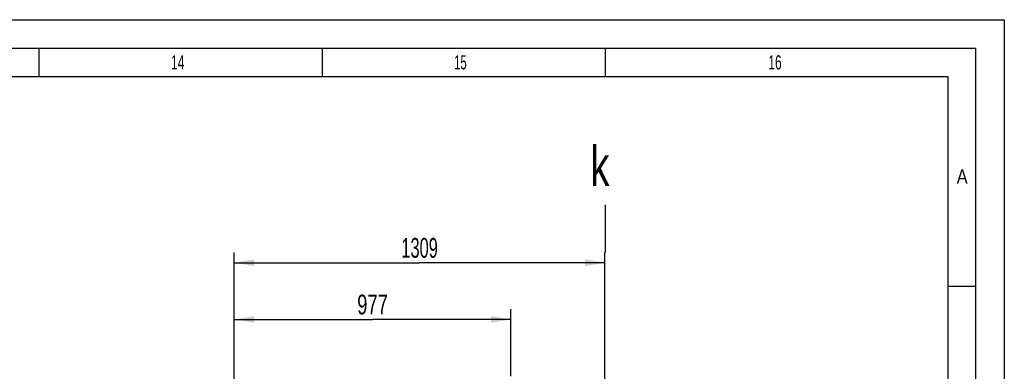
# Model space of a CAD drawing. Header units: millimetres. Extents: x 0 to 841, y 0 to 594.
# Tile 59 of 59: x 667 to 841, y 532 to 594. Entities that reach past the tile are written whole.
import ezdxf
from ezdxf.enums import TextEntityAlignment as Align

# ---------------------------------------------------------------- set-up
doc = ezdxf.new("R2010")
doc.units = ezdxf.units.MM
doc.header["$LTSCALE"] = 46.255
doc.layers.get('0').update_dxf_attribs({"linetype": 'CONTINUOUS'})
doc.styles.get("Standard").update_dxf_attribs({"font": 'txt', "width": 0.6})
doc.styles.add('TEXTSTYLE_2', font='txt')
doc.dimstyles.new('DIMSTYLE_3', dxfattribs={"dimtxt": 3.5, "dimasz": 3.5, "dimexe": 1.8, "dimexo": 0, "dimgap": 0.875, "dimtad": 1, "dimlfac": 20, "dimdsep": 46, "dimtxsty": 'STANDARD', "dimblk": '_FILLED', "dimblk1": '_FILLED', "dimblk2": '_FILLED', "dimcen": 0.09, "dimadec": 0, "dimazin": 0, "dimtp": 1.2, "dimtm": 1.2, "dimtfac": 1, "dimtofl": 0, "dimtmove": 0, "dimatfit": 3, "dimldrblk": '_FILLED', "dimfxl": 1, "dimtolj": 1, "dimarcsym": 0})
doc.dimstyles.new('DIMSTYLE_6', dxfattribs={"dimtxt": 3.5, "dimasz": 3.5, "dimexe": 1.8, "dimexo": 0, "dimgap": 0.875, "dimtad": 1, "dimdec": 0, "dimlfac": 20, "dimdsep": 46, "dimtxsty": 'STANDARD', "dimblk": '_FILLED', "dimblk1": '_FILLED', "dimblk2": '_FILLED', "dimcen": 0.09, "dimadec": 0, "dimazin": 0, "dimtp": 0.8, "dimtm": 0.8, "dimtfac": 1, "dimtdec": 0, "dimtofl": 0, "dimtmove": 0, "dimatfit": 3, "dimldrblk": '_FILLED', "dimfxl": 1, "dimtolj": 1, "dimarcsym": 0})

# ---------------------------------------------------------------- blocks, each defined once
blk = doc.blocks.new('_FILLED')
at = {"color": 0, "linetype": 'BYBLOCK'}
blk.add_solid([(0, 0), (-1, 0.167), (-1, -0.167)], dxfattribs=at)
blk = doc.blocks.new('*D4')
at = {"color": 2, "linetype": 'CONTINUOUS'}
for p, q in [((705, 453.4), (705, 552.94)), ((770.45, 453.4), (770.45, 552.94)), ((705, 551.14), (737.73, 551.14)), ((770.45, 551.14), (737.73, 551.14))]:
    blk.add_line(p, q, dxfattribs=at)
at = {"color": 2, "linetype": 'CONTINUOUS', "xscale": 3.5, "yscale": 3.5, "zscale": 3.5, "rotation": 180}
blk.add_blockref('_FILLED', (705, 551.14), dxfattribs=at)
at = {"color": 2, "linetype": 'CONTINUOUS', "xscale": 3.5, "yscale": 3.5, "zscale": 3.5}
blk.add_blockref('_FILLED', (770.45, 551.14), dxfattribs=at)
at = {"color": 2, "linetype": 'CONTINUOUS', "width": 0.619048}
blk.add_text('1309', height=3.5, dxfattribs=at).set_placement((737.73, 552.02), align=Align.CENTER)
blk = doc.blocks.new('*D17')
at = {"color": 2, "linetype": 'CONTINUOUS'}
for p, q in [((705, 469.41), (705, 542.94)), ((753.83, 531.15), (753.83, 542.94)), ((705, 541.14), (729.41, 541.14)), ((753.83, 541.14), (729.41, 541.14))]:
    blk.add_line(p, q, dxfattribs=at)
at = {"color": 2, "linetype": 'CONTINUOUS', "xscale": 3.5, "yscale": 3.5, "zscale": 3.5, "rotation": 180}
blk.add_blockref('_FILLED', (705, 541.14), dxfattribs=at)
at = {"color": 2, "linetype": 'CONTINUOUS', "xscale": 3.5, "yscale": 3.5, "zscale": 3.5}
blk.add_blockref('_FILLED', (753.83, 541.14), dxfattribs=at)
at = {"color": 2, "linetype": 'CONTINUOUS', "width": 0.690476}
blk.add_text('977', height=3.5, dxfattribs=at).set_placement((729.41, 542.02), align=Align.CENTER)

msp = doc.modelspace()

# ---------------------------------------------------------------- linework, layer by layer
at = {"color": 5, "linetype": 'CONTINUOUS'}
for p, q in [((0, 594), (841, 594)), ((841, 594), (841, 0)), ((670.5, 589), (670.5, 584)), ((720.5, 589), (720.5, 584)), ((770.5, 589), (770.5, 584)), ((10, 584), (831, 584)), ((831, 584), (831, 10)), ((831, 547), (836, 547))]:
    msp.add_line(p, q, dxfattribs=at)
at = {"color": 6, "linetype": 'CONTINUOUS'}
for p in [(5, 589), (836, 5)]:
    msp.add_line(p, (836, 589), dxfattribs=at)
at = {"color": 7, "linetype": 'CONTINUOUS'}
msp.add_line((770.49775, 561.33365), (770.49621, 552.96377), dxfattribs=at)

# ---------------------------------------------------------------- texts
at = {"color": 5, "linetype": 'CONTINUOUS', "style": 'TEXTSTYLE_2'}
for s, width, p in [('14', 0.630952, (693.833, 585.231)), ('15', 0.595238, (743.833, 585.231)), ('16', 0.630952, (799.333, 585.231)), ('A', 0.857143, (832.60156, 565.113))]:
    msp.add_text(s, height=2.50001, dxfattribs=dict(at, width=width)).set_placement(p)
at = {"color": 2, "linetype": 'CONTINUOUS', "width": 0.714286}
msp.add_text('k', height=7, dxfattribs=at).set_placement((767.90095, 564.69496))

# ---------------------------------------------------------------- dimensions: what is measured, and where the dimension line sits
at = {"color": 2, "linetype": 'CONTINUOUS'}
for base, p1, p2, dimstyle, picture, middle in [((770.45, 551.1421), (705, 453.4), (770.45, 453.4), 'DIMSTYLE_3', '*D4', (737.39166, 551.1421)), ((753.825, 541.142102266), (705, 469.4105603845), (753.825, 531.15), 'DIMSTYLE_6', '*D17', (729.0791666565, 541.142102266))]:
    dim = msp.add_linear_dim(base=base, p1=p1, p2=p2, dimstyle=dimstyle, dxfattribs=at)
    dim.commit()
    dim.dimension.update_dxf_attribs({"geometry": picture, "text_midpoint": middle, "dimtype": 160})

doc.saveas('drawing.dxf')
